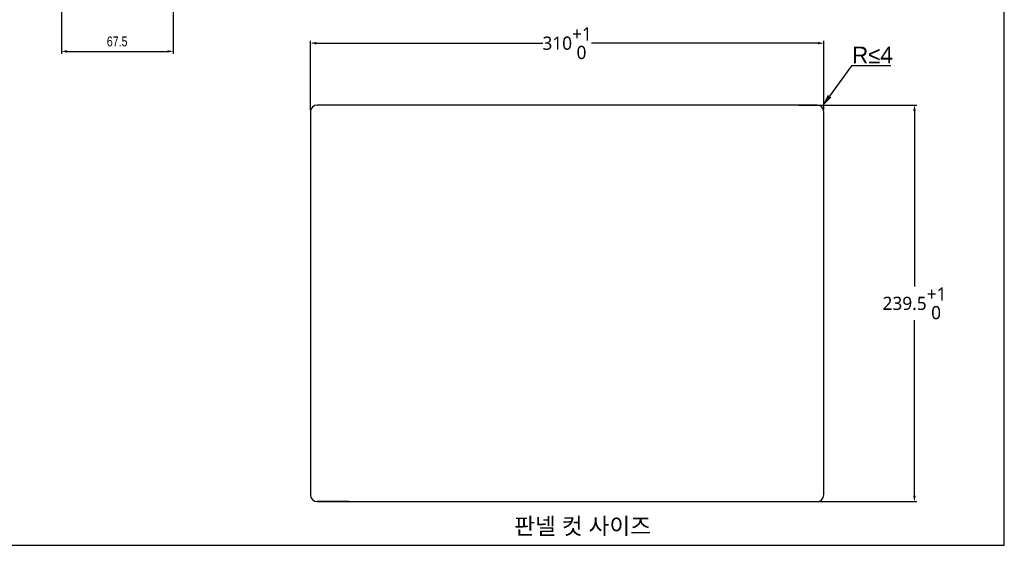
# Model space of a CAD drawing. Header units: millimetres. Extents: x 0 to 1189, y 0 to 841.
# Tile 11 of 28: x 594 to 1189, y 0 to 317. Entities that reach past the tile are written whole.
import ezdxf

# ---------------------------------------------------------------- set-up
doc = ezdxf.new("R2010")
doc.units = ezdxf.units.MM
doc.header["$LTSCALE"] = 65.395
doc.header["$PDMODE"] = 3
doc.header["$PDSIZE"] = 8
doc.layers.get('0').update_dxf_attribs({"linetype": 'CONTINUOUS'})
doc.layers.get('Defpoints').update_dxf_attribs({"linetype": 'CONTINUOUS'})
for name, color, linetype in [('11_COMPONENTS', 7, 'CONTINUOUS'), ('TOPRC1200-DIM', 7, 'CONTINUOUS'), ('TOPRC1200-FORMAT', 7, 'CONTINUOUS')]:
    doc.layers.add(name, color=color, linetype=linetype)
doc.styles.get("Standard").update_dxf_attribs({"font": 'malgun.ttf'})
doc.styles.add('TEXTSTYLE_1', font='gdt', dxfattribs={"width": 0.8})
doc.dimstyles.new('DIMSTYLE_2', dxfattribs={"dimtxt": 3.5, "dimasz": 3.5, "dimexe": 1.5, "dimexo": 1, "dimgap": 0.875, "dimtad": 1, "dimdec": 5, "dimdsep": 46, "dimtxsty": 'Standard', "dimblk": '_FILLED', "dimblk1": '_FILLED', "dimblk2": '_FILLED', "dimcen": 0.09, "dimadec": 5, "dimazin": 2, "dimtp": 0.3, "dimtm": 0.3, "dimtfac": 1, "dimtdec": 5, "dimtofl": 0, "dimtmove": 0, "dimatfit": 3, "dimldrblk": '_FILLED', "dimfxl": 1, "dimtolj": 1, "dimarcsym": 0})
doc.dimstyles.get("Standard").update_dxf_attribs({"dimtxt": 3.5, "dimasz": 3.5, "dimexe": 1.5, "dimexo": 1, "dimtad": 1, "dimdec": 5, "dimdsep": 46, "dimtxsty": 'Standard', "dimblk": '_FILLED', "dimblk1": '_FILLED', "dimblk2": '_FILLED', "dimcen": 0.09, "dimadec": 5, "dimazin": 2, "dimtol": 1, "dimtp": 1e-05, "dimtm": 1e-05, "dimtfac": 1, "dimtdec": 5, "dimtofl": 0, "dimtmove": 0, "dimatfit": 3, "dimldrblk": '_FILLED', "dimfxl": 1, "dimtolj": 1, "dimarcsym": 0})
doc.dimstyles.new('WALL', dxfattribs={"dimtxt": 10, "dimasz": 8, "dimexe": 5, "dimexo": 5, "dimgap": 1.5, "dimtad": 1, "dimtoh": 1, "dimdsep": 46, "dimtxsty": 'Standard', "dimcen": 0, "dimadec": 0, "dimazin": 0, "dimtp": 0.001, "dimtm": 0.001, "dimtfac": 1, "dimtofl": 0, "dimtmove": 0, "dimatfit": 3, "dimfxl": 1, "dimtolj": 1, "dimarcsym": 0})

# ---------------------------------------------------------------- blocks, each defined once
blk = doc.blocks.new('_FILLED')
at = {"color": 0, "linetype": 'ByBlock'}
blk.add_solid([(0, 0), (-1, 0.21), (-1, -0.21)], dxfattribs=at)
blk = doc.blocks.new('*D4')
at = {"layer": 'Defpoints', "color": 0, "linetype": 'Continuous', "transparency": 16777216}
for p in [(687.15, 394.89), (619.65, 338.91), (687.15, 298.36)]:
    blk.add_point(p, dxfattribs=at)
at = {"layer": 'TOPRC1200-DIM', "color": 0, "linetype": 'Continuous', "lineweight": -2, "transparency": 16777216}
for p, q in [((687.15, 393.89), (687.15, 296.86)), ((619.65, 337.91), (619.65, 296.86)), ((623.15, 298.36), (683.65, 298.36))]:
    blk.add_line(p, q, dxfattribs=at)
at = {"layer": 'TOPRC1200-DIM', "color": 0, "linetype": 'Continuous', "lineweight": -2, "transparency": 16777216, "xscale": 3.5, "yscale": 3.5, "zscale": 3.5, "rotation": 180}
blk.add_blockref('_FILLED', (619.65, 298.36), dxfattribs=at)
at = {"layer": 'TOPRC1200-DIM', "color": 0, "linetype": 'Continuous', "lineweight": -2, "transparency": 16777216, "xscale": 3.5, "yscale": 3.5, "zscale": 3.5}
blk.add_blockref('_FILLED', (687.15, 298.36), dxfattribs=at)
at = {"layer": 'TOPRC1200-DIM', "color": 0, "linetype": 'Continuous', "transparency": 16777216, "insert": (653.35, 307.36), "char_height": 6, "attachment_point": 2, "line_spacing_factor": 0.9, "style": 'TEXTSTYLE_1'}
blk.add_mtext('\\A1;67.5', dxfattribs=at)
blk = doc.blocks.new('*D8')
at = {"color": 0, "lineweight": -2, "transparency": 16777216}
for p, q in [((1096.82, 289.68), (1083.53, 271.23)), ((1120.4, 289.68), (1096.82, 289.68))]:
    blk.add_line(p, q, dxfattribs=at)
at = {"color": 0, "transparency": 16777216}
blk.add_solid([(1082.45, 272.01), (1084.61, 270.45), (1078.85, 264.74)], dxfattribs=at)
at = {"layer": 'Defpoints', "color": 0, "transparency": 16777216}
for p in [(1078.85, 264.74), (1076.52, 261.49)]:
    blk.add_point(p, dxfattribs=at)
at = {"color": 0, "transparency": 16777216, "insert": (1109.4, 296.18), "char_height": 10, "attachment_point": 5}
blk.add_mtext('\\A1;{\\fCentury Gothic|b0|i0|c0|p34;R≤}4', dxfattribs=at)
blk = doc.blocks.new('*D24')
at = {"color": 6, "lineweight": -2, "transparency": 16777216}
for p, q in [((770.03, 262.91), (770.03, 304.81)), ((773.53, 303.31), (910.37, 303.31)), ((1076.53, 303.31), (939.68, 303.31)), ((1080.03, 262.91), (1080.03, 304.81))]:
    blk.add_line(p, q, dxfattribs=at)
at = {"layer": 'Defpoints', "color": 0, "transparency": 16777216}
for p in [(1080.03, 303.31), (770.03, 261.91), (1080.03, 261.91)]:
    blk.add_point(p, dxfattribs=at)
at = {"color": 6, "lineweight": -2, "transparency": 16777216, "xscale": 3.5, "yscale": 3.5, "zscale": 3.5, "rotation": 180}
blk.add_blockref('_FILLED', (770.03, 303.31), dxfattribs=at)
at = {"color": 6, "lineweight": -2, "transparency": 16777216, "xscale": 3.5, "yscale": 3.5, "zscale": 3.5}
blk.add_blockref('_FILLED', (1080.03, 303.31), dxfattribs=at)
at = {"color": 6, "transparency": 16777216, "insert": (925.03, 303.31), "char_height": 8, "attachment_point": 5}
blk.add_mtext('\\A1;310\\S+1^  0;', dxfattribs=at)
blk = doc.blocks.new('*D27')
at = {"color": 6, "lineweight": -2, "transparency": 16777216}
for p, q in [((1064.82, 265.91), (1136.26, 265.91)), ((1134.76, 262.41), (1134.76, 156.41)), ((1134.76, 29.91), (1134.76, 135.91)), ((1064.82, 26.41), (1136.26, 26.41))]:
    blk.add_line(p, q, dxfattribs=at)
at = {"layer": 'Defpoints', "color": 0, "transparency": 16777216}
for p in [(1063.82, 265.91), (1063.82, 26.41), (1134.76, 26.41)]:
    blk.add_point(p, dxfattribs=at)
at = {"color": 6, "lineweight": -2, "transparency": 16777216, "xscale": 3.5, "yscale": 3.5, "zscale": 3.5}
for p, rotation in [((1134.76, 265.91), 90), ((1134.76, 26.41), 270)]:
    blk.add_blockref('_FILLED', p, dxfattribs=dict(at, rotation=rotation))
at = {"color": 6, "transparency": 16777216, "insert": (1134.76, 146.16), "char_height": 8, "attachment_point": 5}
blk.add_mtext('\\A1;239.5\\S+1^  0;', dxfattribs=at)

msp = doc.modelspace()

# ---------------------------------------------------------------- linework, layer by layer
at = {"color": 6}
for p, q in [((770.025201, 261.909743), (770.025201, 30.409743)), ((1076.025201, 265.909743), (774.025201, 265.909743)), ((1080.025201, 30.409743), (1080.025201, 261.909743)), ((793.52619, 26.409743), (774.025201, 26.409743)), ((774.025201, 26.409743), (1076.025201, 26.409743))]:
    msp.add_line(p, q, dxfattribs=at)
for centre, start, end in [((774.025201, 261.909743), 90, 180), ((1076.025201, 261.909743), 0, 90), ((774.025201, 30.409743), 180, 270), ((1076.025201, 30.409743), 270, 0)]:
    msp.add_arc(centre, 4, start, end, dxfattribs=at)
at = {"layer": '11_COMPONENTS', "color": 6, "linetype": 'Continuous'}
msp.add_line((770.025201, 261.909743), (770.025201, 30.409743), dxfattribs=at)
msp.add_arc((774.025201, 30.409743), 4, 180, 270, dxfattribs=at)
at = {"layer": 'TOPRC1200-FORMAT', "color": 7, "linetype": 'Continuous'}
for p, q in [((1189, 0), (1189, 841)), ((0, 0), (1189, 0))]:
    msp.add_line(p, q, dxfattribs=at)

# ---------------------------------------------------------------- texts
at = {"color": 6, "insert": (934.374729, 11.069223), "char_height": 10, "attachment_point": 5}
msp.add_mtext('\\A1;{\\fGulim|b0|i0|c129|p50;판넬 컷 사이즈}', dxfattribs=at)

# ---------------------------------------------------------------- dimensions: what is measured, and where the dimension line sits
dim = msp.add_linear_dim(base=(1080.025201, 303.31126), p1=(770.025201, 261.909743), p2=(1080.025201, 261.909743), dimstyle='Standard', override={"dimtxt": 8, "dimtad": 0, "dimtih": 1, "dimtoh": 1, "dimdec": 0, "dimzin": 0, "dimcen": 10.701, "dimclrd": 6, "dimclre": 6, "dimclrt": 6, "dimadec": 0, "dimazin": 0, "dimtp": 1, "dimtm": 0, "dimtdec": 0, "dimtzin": 0})
dim.commit()
dim.dimension.update_dxf_attribs({"geometry": '*D24', "text_midpoint": (925.025201, 303.31126)})
at = {"color": 6}
dim = msp.add_radius_dim(center=(1076.515817, 261.49246), mpoint=(1078.853628, 264.73817), text='{\\fCentury Gothic|b0|i0|c0|p34;R≤}4', dimstyle='WALL', dxfattribs=at)
dim.commit()
dim.dimension.update_dxf_attribs({"geometry": '*D8', "text_midpoint": (1109.396251, 289.675409), "dimtype": 164})
dim = msp.add_linear_dim(base=(1134.764421, 26.409743), p1=(1063.8168, 265.909743), p2=(1063.8168, 26.409743), angle=90, dimstyle='Standard', override={"dimtxt": 8, "dimtad": 0, "dimtih": 1, "dimtoh": 1, "dimdec": 1, "dimzin": 0, "dimcen": 10.701, "dimclrd": 6, "dimclre": 6, "dimclrt": 6, "dimadec": 0, "dimazin": 0, "dimtp": 1, "dimtm": 0, "dimtdec": 0, "dimtzin": 0})
dim.commit()
dim.dimension.update_dxf_attribs({"geometry": '*D27', "text_midpoint": (1134.764421, 146.159743), "dimtype": 160})
at = {"layer": 'TOPRC1200-DIM', "color": 2, "linetype": 'Continuous'}
dim = msp.add_linear_dim(base=(687.147886, 298.358164), p1=(619.647886, 338.906953), p2=(687.147886, 394.893885), dimstyle='DIMSTYLE_2', override={"dimtxt": 6, "dimgap": 1, "dimtxsty": 'TEXTSTYLE_1'}, dxfattribs=at)
dim.commit()
dim.dimension.update_dxf_attribs({"geometry": '*D4', "text_midpoint": (653.35325, 298.358164), "dimtype": 160})

doc.saveas('drawing.dxf')
